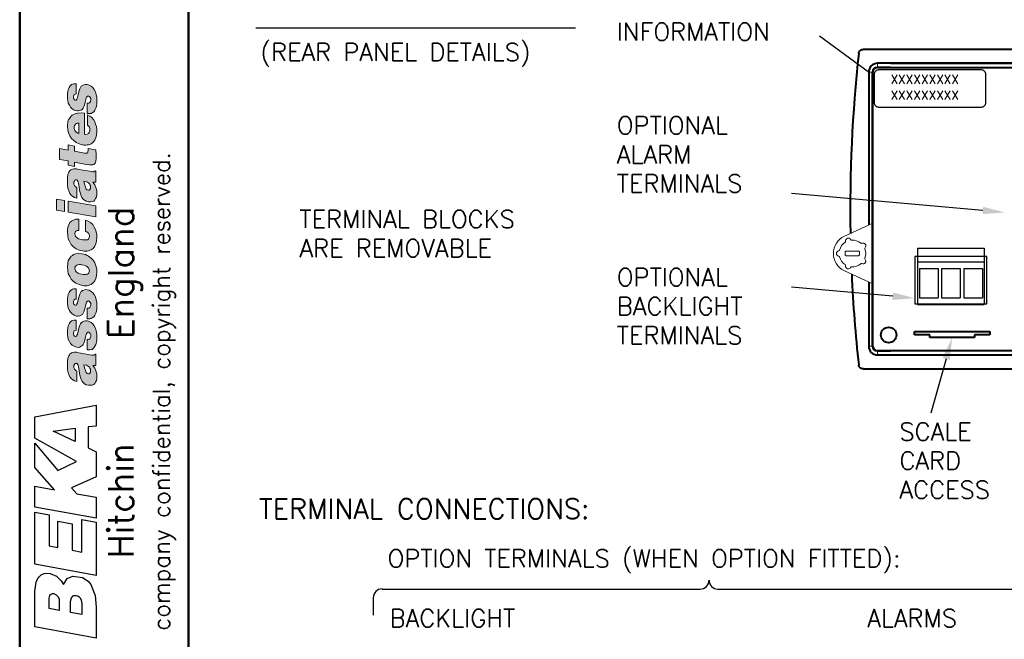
# Model space of a CAD drawing. Extents: x 0 to 196, y 0 to 279.
# Tile 2 of 4: x 6 to 117, y 108 to 178. Entities that reach past the tile are written whole.
import ezdxf
from ezdxf.enums import TextEntityAlignment as Align

# ---------------------------------------------------------------- set-up
doc = ezdxf.new("R2010")
doc.units = 0
doc.header["$LTSCALE"] = 0.5
doc.header["$MEASUREMENT"] = 0
doc.layers.get('DEFPOINTS').update_dxf_attribs({"color": 75})
doc.layers.add('Clamp', color=1, linetype='Continuous', lineweight=20)
for name, color, linetype in [('FORMAT', 7, 'Continuous'), ('LABEL', 1, 'Continuous'), ('TEXT', 5, 'Continuous')]:
    doc.layers.add(name, color=color, linetype=linetype)
doc.styles.add('ROMANS', font='romans', dxfattribs={"height": 2.5})

# ---------------------------------------------------------------- blocks, each defined once
blk = doc.blocks.new('FORMAT-FIXED')
at = {"layer": 'FORMAT'}
h = blk.add_hatch(color=256, dxfattribs=at)
h.paths.add_polyline_path([(15.08, 156.6), (11.97, 157.15), (11.97, 155.9), (15.08, 155.35)])
h.paths.add_polyline_path([(11.55, 157.21), (10.66, 157.36), (10.66, 156.11), (11.55, 155.96)])
h.paths.add_polyline_path([(14.08, 170.26), (13.9, 170.26), (13.71, 170.22), (13.56, 170.16), (13.44, 170.07), (13.35, 169.92), (13.29, 169.77), (13.16, 169.43), (13.01, 168.79), (12.95, 168.67), (12.92, 168.58), (12.86, 168.52), (12.77, 168.52), (12.68, 168.55), (12.61, 168.64), (12.55, 168.76), (12.55, 168.88), (12.58, 169.04), (12.65, 169.13), (12.74, 169.19), (12.86, 169.22), (12.86, 170.35), (12.71, 170.35), (12.58, 170.35), (12.46, 170.32), (12.34, 170.26), (12.19, 170.13), (12.07, 169.95), (11.97, 169.71), (11.91, 169.49), (11.88, 169.22), (11.88, 168.97), (11.88, 168.7), (11.91, 168.46), (11.97, 168.18), (12.1, 167.94), (12.22, 167.73), (12.4, 167.54), (12.65, 167.39), (12.77, 167.33), (12.92, 167.3), (13.1, 167.3), (13.29, 167.33), (13.44, 167.39), (13.56, 167.48), (13.65, 167.6), (13.71, 167.76), (13.83, 168.09), (13.9, 168.43), (13.99, 168.73), (14.02, 168.85), (14.08, 168.94), (14.14, 168.97), (14.23, 168.97), (14.29, 168.97), (14.35, 168.91), (14.44, 168.82), (14.5, 168.7), (14.5, 168.55), (14.47, 168.37), (14.41, 168.24), (14.35, 168.21), (14.29, 168.18), (14.2, 168.18), (14.11, 168.18), (14.11, 166.99), (14.26, 166.99), (14.41, 166.99), (14.54, 167.02), (14.66, 167.09), (14.84, 167.21), (14.96, 167.39), (15.08, 167.6), (15.14, 167.85), (15.18, 168.12), (15.18, 168.37), (15.18, 168.79), (15.11, 169.13), (15.02, 169.43), (14.87, 169.71), (14.72, 169.92), (14.54, 170.07), (14.32, 170.19)])
h.paths.add_polyline_path([(15.08, 162.91), (14.2, 163.06), (14.2, 162.88), (14.17, 162.67), (14.17, 162.6), (14.11, 162.57), (14.08, 162.54), (13.99, 162.54), (13.8, 162.54), (12.68, 162.76), (12.68, 163.34), (11.97, 163.49), (11.97, 162.88), (11, 163.06), (11, 161.81), (11.97, 161.66), (11.97, 161.2), (12.68, 161.05), (12.68, 161.51), (13.99, 161.26), (14.35, 161.23), (14.63, 161.23), (14.75, 161.23), (14.84, 161.26), (14.93, 161.32), (14.99, 161.42), (15.02, 161.51), (15.08, 161.63), (15.11, 161.93), (15.11, 162.36)])
h.paths.add_polyline_path([(15.18, 158), (15.18, 158.34), (15.08, 158.67), (14.96, 158.98), (14.75, 159.28), (15.08, 159.28), (15.08, 160.56), (15.02, 160.56), (14.93, 160.5), (14.84, 160.44), (14.75, 160.44), (14.63, 160.47), (13.16, 160.71), (12.89, 160.78), (12.65, 160.78), (12.43, 160.74), (12.34, 160.71), (12.25, 160.65), (12.16, 160.59), (12.1, 160.5), (12.04, 160.38), (11.97, 160.23), (11.88, 159.86), (11.88, 159.37), (11.88, 158.95), (11.94, 158.58), (12.04, 158.28), (12.16, 158), (12.31, 157.82), (12.49, 157.67), (12.68, 157.54), (12.92, 157.48), (12.92, 158.67), (12.83, 158.73), (12.77, 158.76), (12.68, 158.89), (12.61, 159.04), (12.61, 159.16), (12.61, 159.28), (12.68, 159.4), (12.71, 159.46), (12.74, 159.53), (12.8, 159.53), (12.89, 159.53), (12.98, 159.5), (13.04, 159.4), (13.1, 159.28), (13.13, 159.13), (13.19, 158.76), (13.25, 158.37), (13.35, 157.94), (13.41, 157.73), (13.5, 157.54), (13.65, 157.36), (13.8, 157.24), (13.99, 157.12), (14.23, 157.06), (14.47, 157.06), (14.66, 157.09), (14.84, 157.15), (14.96, 157.27), (15.05, 157.42), (15.14, 157.61), (15.18, 157.79)])
h.paths.add_polyline_path([(14.23, 158.37), (14.08, 158.4), (13.99, 158.49), (13.93, 158.61), (13.9, 158.73), (13.8, 159.04), (13.77, 159.22), (13.71, 159.4), (14.02, 159.31), (14.14, 159.28), (14.26, 159.19), (14.35, 159.1), (14.41, 158.98), (14.47, 158.86), (14.47, 158.7), (14.47, 158.55), (14.41, 158.43), (14.32, 158.37)], flags=16)
h.paths.add_polyline_path([(13.56, 152.76), (13.29, 152.85), (13.13, 152.88), (13.01, 152.97), (12.89, 153.06), (12.8, 153.16), (12.74, 153.31), (12.71, 153.46), (12.74, 153.64), (12.77, 153.7), (12.83, 153.76), (12.98, 153.83), (13.16, 153.83), (13.16, 155.11), (12.98, 155.11), (12.83, 155.11), (12.71, 155.08), (12.55, 155.01), (12.34, 154.89), (12.16, 154.71), (12.04, 154.47), (11.94, 154.22), (11.88, 153.92), (11.88, 153.61), (11.91, 153.25), (11.97, 152.88), (12.13, 152.55), (12.31, 152.24), (12.55, 152), (12.86, 151.78), (13.19, 151.63), (13.56, 151.54), (13.74, 151.51), (13.93, 151.51), (14.11, 151.51), (14.26, 151.54), (14.41, 151.6), (14.54, 151.66), (14.66, 151.72), (14.78, 151.81), (14.96, 152.06), (15.08, 152.33), (15.14, 152.67), (15.18, 153.03), (15.18, 153.34), (15.11, 153.67), (15.02, 153.95), (14.9, 154.22), (14.72, 154.5), (14.47, 154.71), (14.2, 154.86), (13.9, 154.98), (13.9, 153.73), (14.05, 153.67), (14.2, 153.55), (14.26, 153.46), (14.32, 153.4), (14.35, 153.28), (14.35, 153.19), (14.32, 153.06), (14.29, 152.94), (14.23, 152.85), (14.14, 152.79), (14.02, 152.76), (13.9, 152.76), (13.74, 152.76)])
h.paths.add_polyline_path([(13.5, 151.2), (13.16, 151.23), (12.83, 151.2), (12.68, 151.17), (12.55, 151.11), (12.43, 151.02), (12.31, 150.93), (12.22, 150.84), (12.13, 150.72), (11.97, 150.44), (11.91, 150.11), (11.88, 149.71), (11.91, 149.31), (11.97, 148.95), (12.13, 148.64), (12.31, 148.34), (12.55, 148.1), (12.83, 147.88), (13.19, 147.73), (13.56, 147.64), (13.77, 147.61), (13.96, 147.61), (14.11, 147.61), (14.26, 147.64), (14.41, 147.7), (14.54, 147.76), (14.66, 147.85), (14.78, 147.94), (14.96, 148.16), (15.08, 148.43), (15.14, 148.77), (15.18, 149.13), (15.18, 149.5), (15.08, 149.86), (14.96, 150.17), (14.78, 150.47), (14.54, 150.72), (14.26, 150.93), (14.08, 151.02), (13.9, 151.11), (13.71, 151.17)])
h.paths.add_polyline_path([(13.5, 148.89), (13.22, 148.95), (13.1, 149.01), (12.98, 149.1), (12.86, 149.19), (12.8, 149.28), (12.74, 149.44), (12.71, 149.59), (12.71, 149.68), (12.77, 149.77), (12.83, 149.86), (12.92, 149.92), (13.04, 149.95), (13.19, 149.99), (13.35, 149.99), (13.5, 149.95), (13.71, 149.92), (13.9, 149.86), (14.02, 149.8), (14.14, 149.71), (14.23, 149.62), (14.29, 149.5), (14.32, 149.41), (14.35, 149.28), (14.32, 149.16), (14.29, 149.07), (14.23, 148.98), (14.14, 148.92), (14.02, 148.89), (13.9, 148.86), (13.71, 148.86)], flags=16)
h.paths.add_polyline_path([(14.41, 165.16), (14.41, 165.04), (14.38, 164.95), (14.32, 164.86), (14.26, 164.77), (14.17, 164.71), (14.08, 164.68), (13.96, 164.65), (13.8, 164.68), (13.8, 167.05), (13.41, 167.09), (13.04, 167.05), (12.86, 167.02), (12.71, 166.96), (12.55, 166.9), (12.4, 166.81), (12.28, 166.69), (12.19, 166.57), (12.1, 166.44), (12.01, 166.29), (11.94, 166.14), (11.91, 165.96), (11.88, 165.74), (11.88, 165.53), (11.91, 165.16), (12.01, 164.83), (12.13, 164.49), (12.34, 164.19), (12.58, 163.95), (12.86, 163.73), (13.19, 163.58), (13.56, 163.46), (13.74, 163.43), (13.93, 163.43), (14.11, 163.46), (14.26, 163.49), (14.41, 163.52), (14.54, 163.58), (14.66, 163.67), (14.78, 163.76), (14.96, 164.01), (15.08, 164.28), (15.14, 164.62), (15.18, 164.95), (15.18, 165.23), (15.14, 165.53), (15.05, 165.8), (14.96, 166.05), (14.81, 166.32), (14.63, 166.54), (14.41, 166.72), (14.14, 166.87), (14.14, 165.68), (14.26, 165.59), (14.35, 165.47), (14.41, 165.32)])
h.paths.add_polyline_path([(12.65, 165.44), (12.65, 165.56), (12.68, 165.65), (12.74, 165.74), (12.8, 165.8), (12.89, 165.87), (12.98, 165.9), (13.07, 165.93), (13.16, 165.9), (13.16, 164.77), (13.04, 164.8), (12.95, 164.86), (12.86, 164.92), (12.77, 165.01), (12.71, 165.1), (12.68, 165.2), (12.65, 165.32)], flags=16)
h.paths.add_polyline_path([(14.08, 147.15), (13.9, 147.18), (13.71, 147.12), (13.56, 147.06), (13.44, 146.97), (13.35, 146.81), (13.29, 146.66), (13.16, 146.33), (13.01, 145.69), (12.95, 145.57), (12.92, 145.47), (12.86, 145.41), (12.77, 145.41), (12.68, 145.44), (12.61, 145.53), (12.55, 145.66), (12.55, 145.81), (12.58, 145.93), (12.65, 146.02), (12.74, 146.08), (12.86, 146.11), (12.86, 147.24), (12.71, 147.24), (12.58, 147.24), (12.46, 147.21), (12.34, 147.15), (12.19, 147.03), (12.07, 146.85), (11.97, 146.63), (11.91, 146.39), (11.88, 146.11), (11.88, 145.87), (11.88, 145.6), (11.91, 145.35), (11.97, 145.08), (12.1, 144.83), (12.22, 144.62), (12.4, 144.44), (12.65, 144.28), (12.77, 144.22), (12.92, 144.19), (13.1, 144.19), (13.29, 144.22), (13.44, 144.28), (13.56, 144.38), (13.65, 144.5), (13.71, 144.65), (13.83, 144.99), (13.9, 145.32), (13.99, 145.63), (14.02, 145.75), (14.08, 145.84), (14.14, 145.87), (14.23, 145.9), (14.29, 145.87), (14.35, 145.84), (14.44, 145.72), (14.5, 145.6), (14.5, 145.44), (14.47, 145.29), (14.41, 145.17), (14.35, 145.11), (14.29, 145.08), (14.2, 145.08), (14.11, 145.08), (14.11, 143.89), (14.26, 143.89), (14.41, 143.89), (14.54, 143.92), (14.66, 143.98), (14.84, 144.1), (14.96, 144.28), (15.08, 144.5), (15.14, 144.74), (15.18, 145.02), (15.18, 145.26), (15.18, 145.69), (15.11, 146.02), (15.02, 146.36), (14.87, 146.6), (14.72, 146.81), (14.54, 146.97), (14.32, 147.09)])
h.paths.add_polyline_path([(14.08, 143.64), (13.9, 143.64), (13.71, 143.61), (13.56, 143.55), (13.44, 143.43), (13.35, 143.31), (13.29, 143.16), (13.16, 142.82), (13.01, 142.15), (12.95, 142.03), (12.92, 141.94), (12.86, 141.91), (12.77, 141.88), (12.68, 141.94), (12.61, 142.03), (12.55, 142.12), (12.55, 142.27), (12.58, 142.43), (12.65, 142.52), (12.74, 142.58), (12.86, 142.61), (12.86, 143.74), (12.71, 143.74), (12.58, 143.71), (12.46, 143.68), (12.34, 143.64), (12.19, 143.49), (12.07, 143.31), (11.97, 143.1), (11.91, 142.85), (11.88, 142.61), (11.88, 142.33), (11.88, 142.09), (11.91, 141.85), (11.97, 141.57), (12.1, 141.33), (12.22, 141.11), (12.4, 140.9), (12.65, 140.78), (12.77, 140.72), (12.92, 140.69), (13.1, 140.66), (13.29, 140.69), (13.44, 140.78), (13.56, 140.87), (13.65, 140.99), (13.71, 141.15), (13.83, 141.48), (13.9, 141.82), (13.99, 142.12), (14.02, 142.24), (14.08, 142.3), (14.14, 142.36), (14.23, 142.36), (14.29, 142.36), (14.35, 142.3), (14.44, 142.21), (14.5, 142.06), (14.5, 141.94), (14.47, 141.76), (14.41, 141.63), (14.35, 141.6), (14.29, 141.57), (14.2, 141.54), (14.11, 141.57), (14.11, 140.38), (14.26, 140.38), (14.41, 140.38), (14.54, 140.41), (14.66, 140.44), (14.84, 140.6), (14.96, 140.78), (15.08, 140.99), (15.14, 141.24), (15.18, 141.48), (15.18, 141.76), (15.18, 142.15), (15.11, 142.52), (15.02, 142.82), (14.87, 143.1), (14.72, 143.31), (14.54, 143.46), (14.32, 143.58)])
h.paths.add_polyline_path([(15.18, 137.34), (15.18, 137.67), (15.08, 138.01), (14.96, 138.31), (14.75, 138.62), (15.08, 138.62), (15.08, 139.9), (15.02, 139.9), (14.93, 139.83), (14.84, 139.77), (14.75, 139.77), (14.63, 139.8), (13.16, 140.05), (12.89, 140.11), (12.65, 140.11), (12.43, 140.08), (12.34, 140.05), (12.25, 139.99), (12.16, 139.93), (12.1, 139.83), (12.04, 139.71), (11.97, 139.56), (11.88, 139.19), (11.88, 138.71), (11.88, 138.28), (11.94, 137.91), (12.04, 137.61), (12.16, 137.34), (12.31, 137.15), (12.49, 137), (12.68, 136.88), (12.92, 136.82), (12.92, 138.01), (12.83, 138.04), (12.77, 138.1), (12.68, 138.22), (12.61, 138.37), (12.61, 138.49), (12.61, 138.62), (12.68, 138.74), (12.71, 138.8), (12.74, 138.86), (12.8, 138.86), (12.89, 138.86), (12.98, 138.83), (13.04, 138.74), (13.1, 138.62), (13.13, 138.46), (13.19, 138.1), (13.25, 137.7), (13.35, 137.27), (13.41, 137.06), (13.5, 136.88), (13.65, 136.7), (13.8, 136.57), (13.99, 136.45), (14.23, 136.39), (14.47, 136.39), (14.66, 136.42), (14.84, 136.48), (14.96, 136.6), (15.05, 136.76), (15.14, 136.94), (15.18, 137.12)])
h.paths.add_polyline_path([(14.23, 137.67), (14.08, 137.73), (13.99, 137.82), (13.93, 137.91), (13.9, 138.07), (13.8, 138.37), (13.77, 138.55), (13.71, 138.71), (14.02, 138.65), (14.14, 138.58), (14.26, 138.52), (14.35, 138.43), (14.41, 138.31), (14.47, 138.19), (14.47, 138.04), (14.47, 137.88), (14.41, 137.76), (14.32, 137.7)], flags=16)
at = {"layer": 'FORMAT', "color": 1, "lineweight": 50}
for p, q in [((6.5, 272.24), (6.5, 6.5)), ((25.5, 272.24), (25.5, 6.5))]:
    blk.add_line(p, q, dxfattribs=at)
at = {"layer": 'FORMAT', "color": 7, "lineweight": 0, "ltscale": 0.5, "flags": 128}
for points in [[(12.77, 168.52), (12.77, 168.52), (12.86, 168.52), (12.92, 168.58), (12.95, 168.67), (13.01, 168.79), (13.16, 169.43), (13.29, 169.77), (13.35, 169.92), (13.44, 170.07), (13.56, 170.16), (13.71, 170.22), (13.9, 170.26), (14.08, 170.26), (14.08, 170.26), (14.32, 170.19), (14.54, 170.07), (14.72, 169.92), (14.87, 169.71), (15.02, 169.43), (15.11, 169.13), (15.18, 168.79), (15.18, 168.37), (15.18, 168.37), (15.18, 168.12), (15.14, 167.85), (15.08, 167.6), (14.96, 167.39), (14.84, 167.21), (14.66, 167.09), (14.54, 167.02), (14.41, 166.99), (14.26, 166.99), (14.11, 166.99), (14.11, 168.18), (14.11, 168.18), (14.2, 168.18), (14.29, 168.18), (14.35, 168.21), (14.41, 168.24), (14.41, 168.24), (14.47, 168.37), (14.5, 168.55), (14.5, 168.55), (14.5, 168.7), (14.44, 168.82), (14.35, 168.91), (14.29, 168.97), (14.23, 168.97), (14.23, 168.97), (14.14, 168.97), (14.08, 168.94), (14.02, 168.85), (13.99, 168.73), (13.9, 168.43), (13.83, 168.09), (13.71, 167.76), (13.65, 167.6), (13.56, 167.48), (13.44, 167.39), (13.29, 167.33), (13.1, 167.3), (12.92, 167.3), (12.92, 167.3), (12.77, 167.33), (12.65, 167.39), (12.4, 167.54), (12.22, 167.73), (12.1, 167.94), (11.97, 168.18), (11.91, 168.46), (11.88, 168.7), (11.88, 168.97), (11.88, 169.22), (11.91, 169.49), (11.97, 169.71), (12.07, 169.95), (12.19, 170.13), (12.34, 170.26), (12.46, 170.32), (12.58, 170.35), (12.71, 170.35), (12.86, 170.35), (12.86, 169.22), (12.86, 169.22), (12.74, 169.19), (12.65, 169.13), (12.58, 169.04), (12.55, 168.88), (12.55, 168.76), (12.61, 168.64), (12.68, 168.55)], [(15.18, 164.95), (15.18, 164.95), (15.18, 165.23), (15.14, 165.53), (15.05, 165.8), (14.96, 166.05), (14.81, 166.32), (14.63, 166.54), (14.41, 166.72), (14.14, 166.87), (14.14, 165.68), (14.14, 165.68), (14.26, 165.59), (14.35, 165.47), (14.41, 165.32), (14.41, 165.16), (14.41, 165.16), (14.41, 165.04), (14.38, 164.95), (14.32, 164.86), (14.26, 164.77), (14.17, 164.71), (14.08, 164.68), (13.96, 164.65), (13.8, 164.68), (13.8, 167.05), (13.8, 167.05), (13.41, 167.09), (13.04, 167.05), (12.86, 167.02), (12.71, 166.96), (12.55, 166.9), (12.4, 166.81), (12.28, 166.69), (12.19, 166.57), (12.1, 166.44), (12.01, 166.29), (11.94, 166.14), (11.91, 165.96), (11.88, 165.74), (11.88, 165.53), (11.88, 165.53), (11.91, 165.16), (12.01, 164.83), (12.13, 164.49), (12.34, 164.19), (12.58, 163.95), (12.86, 163.73), (13.19, 163.58), (13.56, 163.46), (13.74, 163.43), (13.93, 163.43), (14.11, 163.46), (14.26, 163.49), (14.41, 163.52), (14.54, 163.58), (14.66, 163.67), (14.78, 163.76), (14.96, 164.01), (15.08, 164.28), (15.14, 164.62)], [(12.98, 165.9), (13.07, 165.93), (13.16, 165.9), (13.16, 164.77), (13.16, 164.77), (13.04, 164.8), (12.95, 164.86), (12.86, 164.92), (12.77, 165.01), (12.71, 165.1), (12.68, 165.2), (12.65, 165.32), (12.65, 165.44), (12.65, 165.44), (12.65, 165.56), (12.68, 165.65), (12.74, 165.74), (12.8, 165.8), (12.89, 165.87)], [(14.17, 162.67), (14.2, 162.88), (14.2, 163.06), (15.08, 162.91), (15.08, 162.91), (15.11, 162.36), (15.11, 161.93), (15.08, 161.63), (15.02, 161.51), (14.99, 161.42), (14.93, 161.32), (14.84, 161.26), (14.75, 161.23), (14.63, 161.23), (14.35, 161.23), (13.99, 161.26), (12.68, 161.51), (12.68, 161.05), (11.97, 161.2), (11.97, 161.66), (11, 161.81), (11, 163.06), (11.97, 162.88), (11.97, 163.49), (12.68, 163.34), (12.68, 162.76), (13.8, 162.54), (13.8, 162.54), (13.99, 162.54), (14.08, 162.54), (14.11, 162.57), (14.17, 162.6)], [(12.98, 159.5), (13.04, 159.4), (13.1, 159.28), (13.13, 159.13), (13.19, 158.76), (13.25, 158.37), (13.35, 157.94), (13.41, 157.73), (13.5, 157.54), (13.65, 157.36), (13.8, 157.24), (13.99, 157.12), (14.23, 157.06), (14.23, 157.06), (14.47, 157.06), (14.66, 157.09), (14.84, 157.15), (14.96, 157.27), (15.05, 157.42), (15.14, 157.61), (15.18, 157.79), (15.18, 158), (15.18, 158), (15.18, 158.34), (15.08, 158.67), (14.96, 158.98), (14.75, 159.28), (15.08, 159.28), (15.08, 160.56), (15.02, 160.56), (15.02, 160.56), (14.93, 160.5), (14.84, 160.44), (14.75, 160.44), (14.63, 160.47), (13.16, 160.71), (13.16, 160.71), (12.89, 160.78), (12.65, 160.78), (12.43, 160.74), (12.34, 160.71), (12.25, 160.65), (12.16, 160.59), (12.1, 160.5), (12.04, 160.38), (11.97, 160.23), (11.88, 159.86), (11.88, 159.37), (11.88, 159.37), (11.88, 158.95), (11.94, 158.58), (12.04, 158.28), (12.16, 158), (12.31, 157.82), (12.49, 157.67), (12.68, 157.54), (12.92, 157.48), (12.92, 158.67), (12.83, 158.73), (12.77, 158.76), (12.68, 158.89), (12.61, 159.04), (12.61, 159.16), (12.61, 159.28), (12.68, 159.4), (12.71, 159.46), (12.74, 159.53), (12.8, 159.53), (12.89, 159.53)], [(14.35, 159.1), (14.41, 158.98), (14.47, 158.86), (14.47, 158.7), (14.47, 158.7), (14.47, 158.7), (14.47, 158.7), (14.47, 158.55), (14.41, 158.43), (14.32, 158.37), (14.23, 158.37), (14.23, 158.37), (14.08, 158.4), (13.99, 158.49), (13.93, 158.61), (13.9, 158.73), (13.8, 159.04), (13.77, 159.22), (13.71, 159.4), (14.02, 159.31), (14.14, 159.28), (14.26, 159.19)], [(11.55, 157.21), (10.66, 157.36), (10.66, 156.11), (11.55, 155.96)], [(15.08, 156.6), (11.97, 157.15), (11.97, 155.9), (15.08, 155.35)], [(13.13, 152.88), (13.29, 152.85), (13.56, 152.76), (13.56, 152.76), (13.74, 152.76), (13.9, 152.76), (14.02, 152.76), (14.14, 152.79), (14.23, 152.85), (14.29, 152.94), (14.32, 153.06), (14.35, 153.19), (14.35, 153.19), (14.35, 153.28), (14.32, 153.4), (14.26, 153.46), (14.2, 153.55), (14.05, 153.67), (13.9, 153.73), (13.9, 154.98), (13.9, 154.98), (14.2, 154.86), (14.47, 154.71), (14.72, 154.5), (14.9, 154.22), (15.02, 153.95), (15.11, 153.67), (15.18, 153.34), (15.18, 153.03), (15.18, 153.03), (15.14, 152.67), (15.08, 152.33), (14.96, 152.06), (14.78, 151.81), (14.66, 151.72), (14.54, 151.66), (14.41, 151.6), (14.26, 151.54), (14.11, 151.51), (13.93, 151.51), (13.74, 151.51), (13.56, 151.54), (13.56, 151.54), (13.19, 151.63), (12.86, 151.78), (12.55, 152), (12.31, 152.24), (12.13, 152.55), (11.97, 152.88), (11.91, 153.25), (11.88, 153.61), (11.88, 153.61), (11.88, 153.92), (11.94, 154.22), (12.04, 154.47), (12.16, 154.71), (12.34, 154.89), (12.55, 155.01), (12.71, 155.08), (12.83, 155.11), (12.98, 155.11), (13.16, 155.11), (13.16, 153.83), (13.16, 153.83), (12.98, 153.83), (12.83, 153.76), (12.77, 153.7), (12.74, 153.64), (12.71, 153.46), (12.74, 153.31), (12.8, 153.16), (12.89, 153.06), (13.01, 152.97)], [(15.08, 148.43), (15.14, 148.77), (15.18, 149.13), (15.18, 149.13), (15.18, 149.5), (15.08, 149.86), (14.96, 150.17), (14.78, 150.47), (14.54, 150.72), (14.26, 150.93), (14.08, 151.02), (13.9, 151.11), (13.71, 151.17), (13.5, 151.2), (13.5, 151.2), (13.16, 151.23), (12.83, 151.2), (12.68, 151.17), (12.55, 151.11), (12.43, 151.02), (12.31, 150.93), (12.22, 150.84), (12.13, 150.72), (11.97, 150.44), (11.91, 150.11), (11.88, 149.71), (11.88, 149.71), (11.91, 149.31), (11.97, 148.95), (12.13, 148.64), (12.31, 148.34), (12.55, 148.1), (12.83, 147.88), (13.19, 147.73), (13.56, 147.64), (13.56, 147.64), (13.56, 147.64), (13.77, 147.61), (13.96, 147.61), (14.11, 147.61), (14.26, 147.64), (14.41, 147.7), (14.54, 147.76), (14.66, 147.85), (14.78, 147.94), (14.96, 148.16)], [(14.23, 149.62), (14.29, 149.5), (14.32, 149.41), (14.35, 149.28), (14.35, 149.28), (14.32, 149.16), (14.29, 149.07), (14.23, 148.98), (14.14, 148.92), (14.02, 148.89), (13.9, 148.86), (13.71, 148.86), (13.5, 148.89), (13.5, 148.89), (13.22, 148.95), (13.1, 149.01), (12.98, 149.1), (12.86, 149.19), (12.8, 149.28), (12.74, 149.44), (12.71, 149.59), (12.71, 149.59), (12.71, 149.59), (12.71, 149.68), (12.77, 149.77), (12.83, 149.86), (12.92, 149.92), (13.04, 149.95), (13.19, 149.99), (13.35, 149.99), (13.5, 149.95), (13.71, 149.92), (13.9, 149.86), (14.02, 149.8), (14.14, 149.71)], [(13.29, 146.66), (13.35, 146.81), (13.44, 146.97), (13.56, 147.06), (13.71, 147.12), (13.9, 147.18), (14.08, 147.15), (14.08, 147.15), (14.32, 147.09), (14.54, 146.97), (14.72, 146.81), (14.87, 146.6), (15.02, 146.36), (15.11, 146.02), (15.18, 145.69), (15.18, 145.26), (15.18, 145.26), (15.18, 145.02), (15.14, 144.74), (15.08, 144.5), (14.96, 144.28), (14.84, 144.1), (14.66, 143.98), (14.54, 143.92), (14.41, 143.89), (14.26, 143.89), (14.11, 143.89), (14.11, 145.08), (14.11, 145.08), (14.2, 145.08), (14.29, 145.08), (14.35, 145.11), (14.41, 145.17), (14.41, 145.17), (14.47, 145.29), (14.5, 145.44), (14.5, 145.44), (14.5, 145.6), (14.44, 145.72), (14.35, 145.84), (14.29, 145.87), (14.23, 145.9), (14.23, 145.9), (14.14, 145.87), (14.08, 145.84), (14.02, 145.75), (13.99, 145.63), (13.9, 145.32), (13.83, 144.99), (13.71, 144.65), (13.65, 144.5), (13.56, 144.38), (13.44, 144.28), (13.29, 144.22), (13.1, 144.19), (12.92, 144.19), (12.92, 144.19), (12.77, 144.22), (12.65, 144.28), (12.4, 144.44), (12.22, 144.62), (12.1, 144.83), (11.97, 145.08), (11.91, 145.35), (11.88, 145.6), (11.88, 145.87), (11.88, 145.87), (11.88, 146.11), (11.91, 146.39), (11.97, 146.63), (12.07, 146.85), (12.19, 147.03), (12.34, 147.15), (12.46, 147.21), (12.58, 147.24), (12.71, 147.24), (12.86, 147.24), (12.86, 146.11), (12.86, 146.11), (12.74, 146.08), (12.65, 146.02), (12.58, 145.93), (12.55, 145.81), (12.55, 145.66), (12.61, 145.53), (12.68, 145.44), (12.77, 145.41), (12.86, 145.41), (12.92, 145.47), (12.95, 145.57), (13.01, 145.69), (13.16, 146.33)], [(12.92, 141.94), (12.95, 142.03), (13.01, 142.15), (13.16, 142.82), (13.29, 143.16), (13.35, 143.31), (13.44, 143.43), (13.56, 143.55), (13.71, 143.61), (13.9, 143.64), (14.08, 143.64), (14.08, 143.64), (14.32, 143.58), (14.54, 143.46), (14.72, 143.31), (14.87, 143.1), (15.02, 142.82), (15.11, 142.52), (15.18, 142.15), (15.18, 141.76), (15.18, 141.76), (15.18, 141.48), (15.14, 141.24), (15.08, 140.99), (14.96, 140.78), (14.84, 140.6), (14.66, 140.44), (14.54, 140.41), (14.41, 140.38), (14.26, 140.38), (14.11, 140.38), (14.11, 141.57), (14.11, 141.57), (14.2, 141.54), (14.29, 141.57), (14.35, 141.6), (14.41, 141.63), (14.41, 141.63), (14.47, 141.76), (14.5, 141.94), (14.5, 141.94), (14.5, 142.06), (14.44, 142.21), (14.35, 142.3), (14.29, 142.36), (14.23, 142.36), (14.23, 142.36), (14.14, 142.36), (14.08, 142.3), (14.02, 142.24), (13.99, 142.12), (13.9, 141.82), (13.83, 141.48), (13.71, 141.15), (13.65, 140.99), (13.56, 140.87), (13.44, 140.78), (13.29, 140.69), (13.1, 140.66), (12.92, 140.69), (12.92, 140.69), (12.77, 140.72), (12.65, 140.78), (12.4, 140.9), (12.22, 141.11), (12.1, 141.33), (11.97, 141.57), (11.91, 141.85), (11.88, 142.09), (11.88, 142.33), (11.88, 142.33), (11.88, 142.61), (11.91, 142.85), (11.97, 143.1), (12.07, 143.31), (12.19, 143.49), (12.34, 143.64), (12.46, 143.68), (12.58, 143.71), (12.71, 143.74), (12.86, 143.74), (12.86, 142.61), (12.86, 142.61), (12.74, 142.58), (12.65, 142.52), (12.58, 142.43), (12.55, 142.27), (12.55, 142.12), (12.61, 142.03), (12.68, 141.94), (12.77, 141.88), (12.86, 141.91)], [(13.1, 138.62), (13.13, 138.46), (13.19, 138.1), (13.25, 137.7), (13.35, 137.27), (13.41, 137.06), (13.5, 136.88), (13.65, 136.7), (13.8, 136.57), (13.99, 136.45), (14.23, 136.39), (14.23, 136.39), (14.47, 136.39), (14.66, 136.42), (14.84, 136.48), (14.96, 136.6), (15.05, 136.76), (15.14, 136.94), (15.18, 137.12), (15.18, 137.34), (15.18, 137.34), (15.18, 137.67), (15.08, 138.01), (14.96, 138.31), (14.75, 138.62), (15.08, 138.62), (15.08, 139.9), (15.02, 139.9), (15.02, 139.9), (14.93, 139.83), (14.84, 139.77), (14.75, 139.77), (14.63, 139.8), (13.16, 140.05), (13.16, 140.05), (12.89, 140.11), (12.65, 140.11), (12.43, 140.08), (12.34, 140.05), (12.25, 139.99), (12.16, 139.93), (12.1, 139.83), (12.04, 139.71), (11.97, 139.56), (11.88, 139.19), (11.88, 138.71), (11.88, 138.71), (11.88, 138.28), (11.94, 137.91), (12.04, 137.61), (12.16, 137.34), (12.31, 137.15), (12.49, 137), (12.68, 136.88), (12.92, 136.82), (12.92, 138.01), (12.83, 138.04), (12.77, 138.1), (12.68, 138.22), (12.61, 138.37), (12.61, 138.49), (12.61, 138.62), (12.68, 138.74), (12.71, 138.8), (12.74, 138.86), (12.8, 138.86), (12.89, 138.86), (12.98, 138.83), (13.04, 138.74)], [(14.14, 138.58), (14.26, 138.52), (14.35, 138.43), (14.41, 138.31), (14.47, 138.19), (14.47, 138.04), (14.47, 138.04), (14.47, 138.04), (14.47, 138.04), (14.47, 137.88), (14.41, 137.76), (14.32, 137.7), (14.23, 137.67), (14.23, 137.67), (14.08, 137.73), (13.99, 137.82), (13.93, 137.91), (13.9, 138.07), (13.8, 138.37), (13.77, 138.55), (13.71, 138.71), (14.02, 138.65)]]:
    blk.add_lwpolyline(points, close=True, dxfattribs=at)
at = {"layer": 'FORMAT', "color": 7, "linetype": 'Continuous', "flags": 128}
for points in [[(15.1, 121.41), (8.2, 122.68), (8.2, 125.04), (10.42, 124.63), (8.2, 127.12), (8.2, 129.87), (10.79, 126.78), (12.88, 127.82), (8.2, 130.43), (8.2, 132.85), (15.1, 134.16), (15.1, 131.8), (14.2, 131.7), (14.2, 129.34), (15.1, 128.9), (15.1, 126.07), (12.35, 124.85), (12.93, 124.17), (15.1, 123.78)], [(10.28, 131.24), (10.28, 131.24), (12.76, 131.56), (12.76, 130.07)], [(15.1, 114.97), (8.2, 116.24), (8.2, 122.09), (9.81, 121.8), (9.81, 118.29), (10.79, 118.12), (10.79, 121.09), (12.42, 120.78), (12.42, 117.83), (13.49, 117.61), (13.49, 121.27), (15.1, 120.97)], [(8.2, 113.19), (8.37, 114.22), (8.54, 114.61), (8.66, 114.78), (8.91, 115.05), (9.25, 115.19), (9.47, 115.22), (9.93, 115.19), (10.64, 114.9), (11.18, 114.36), (11.44, 113.97), (11.83, 114.63), (12.49, 114.9), (13.57, 114.73), (14.2, 114.34), (14.52, 113.95), (15, 112.71), (15.1, 111.41), (15.1, 107.9), (8.2, 109.17)], [(10.96, 111.02), (9.81, 111.24), (9.81, 112.41), (9.88, 112.71), (9.96, 112.83), (10.18, 112.93), (10.35, 112.93), (10.62, 112.8), (10.81, 112.61), (10.93, 112.34), (10.96, 112.17)], [(13.49, 110.56), (12.22, 110.78), (12.22, 112.05), (12.32, 112.46), (12.52, 112.68), (12.59, 112.73), (12.86, 112.73), (13.03, 112.68), (13.18, 112.58), (13.3, 112.46), (13.44, 112.17), (13.49, 111.8)]]:
    blk.add_lwpolyline(points, close=True, dxfattribs=at)
at = {"layer": 'FORMAT', "color": 7, "linetype": 'Continuous', "style": 'ROMANS'}
for s, height, p in [('company confidential, copyright reserved.', 1.9, (23.4, 108.75)), ('Hitchin     England', 2.85, (19.31, 116.92))]:
    blk.add_text(s, height=height, rotation=90, dxfattribs=at).set_placement(p)
blk = doc.blocks.new('clamp-ee0.5r')
blk.add_lwpolyline([(5.5, -0.9), (2.31, -2.39, 0.63707), (2.31, -6.27), (5.5, -7.76)], format="xyb")
blk.add_lwpolyline([(2.4, -4.45), (2.4, -4.2, -0.414214), (2.52, -4.08), (3.9, -4.08, -0.414214), (4.02, -4.2), (4.02, -4.45, -0.414214), (3.9, -4.58), (2.52, -4.58, -0.414214), (2.4, -4.45)], format="xyb", close=True)
for centre, radius, start, end in [((3.21, -4.33), 1.5, 122.9494, 165.0506), ((2.33, -2.97), 0.125, 302.9494, 8.5199), ((2.75, -2.9), 0.3, 27.4801, 188.5199), ((3.12, -2.71), 0.125, 207.4801, 273.0506), ((3.21, -4.33), 1.5, 50.9494, 93.0506), ((4.23, -3.07), 0.125, 230.9494, 296.5199), ((4.42, -3.45), 0.3, 315.4801, 116.5199), ((1.71, -4.33), 0.3, 99.4801, 260.5199), ((1.64, -3.91), 0.125, 279.4801, 345.0506), ((4.73, -3.75), 0.125, 135.4801, 201.0506), ((3.21, -4.33), 1.5, 338.9494, 21.0506), ((1.64, -4.75), 0.125, 14.9494, 80.5199), ((3.21, -4.33), 1.5, 194.9494, 237.0506), ((3.21, -4.33), 1.5, 266.9494, 309.0506), ((4.23, -5.59), 0.125, 63.4801, 129.0506), ((4.42, -5.21), 0.3, 243.4801, 44.5199), ((4.73, -4.91), 0.125, 158.9494, 224.5199), ((2.33, -5.69), 0.125, 351.4801, 57.0506), ((2.75, -5.76), 0.3, 171.4801, 332.5199), ((3.12, -5.95), 0.125, 86.9494, 152.5199)]:
    blk.add_arc(centre, radius, start, end)

msp = doc.modelspace()

# ---------------------------------------------------------------- linework, layer by layer
at = {"color": 7, "linetype": 'Continuous', "lineweight": 40}
for p, q in [((101.58, 174.24), (123.56, 174.24)), ((103.09, 172.2), (168.96, 172.2)), ((122.83, 172.66), (103.11, 172.66)), ((104.56, 172.2), (103.11, 172.2)), ((120.16, 172.65), (104.96, 172.65)), ((102.11, 171.66), (102.11, 154.45)), ((102.54, 140.81), (102.54, 171.66)), ((102.11, 148.01), (102.11, 140.81)), ((107.26, 142.46), (115.76, 142.46)), ((107.26, 142.06), (107.26, 142.46)), ((109.01, 142.06), (107.26, 142.06)), ((109.01, 141.76), (109.01, 142.06)), ((115.76, 142.06), (114.01, 142.06)), ((114.01, 142.06), (114.01, 141.76)), ((115.76, 142.46), (115.76, 142.06)), ((114.01, 141.76), (109.01, 141.76)), ((168.96, 140.26), (103.09, 140.26)), ((103.11, 140.26), (104.59, 140.26)), ((103.11, 139.81), (142.83, 139.81)), ((143.56, 138.22), (101.58, 138.22))]:
    msp.add_line(p, q, dxfattribs=at)
at = {"color": 7, "linetype": 'Continuous', "lineweight": 0}
for p, q in [((103.11, 172.2), (103.11, 172.66)), ((102.56, 171.66), (102.11, 171.66)), ((102.56, 140.81), (102.11, 140.81)), ((103.11, 140.26), (103.11, 139.81))]:
    msp.add_line(p, q, dxfattribs=at)
for p, q in [((104.56, 172.2), (167.49, 172.2)), ((102.56, 171.66), (102.56, 140.81)), ((104.59, 140.26), (167.53, 140.26)), ((47.31, 113.44), (83.13, 113.44)), ((85.13, 113.44), (120.95, 113.44)), ((46.31, 112.45), (46.31, 110.49))]:
    msp.add_line(p, q)
at = {"color": 7, "linetype": 'Continuous', "lineweight": 40}
msp.add_circle((104.36, 142.06), 0.876, dxfattribs=at)
for centre, radius, start, end in [((262.55, 156.23), 162.52, 173.7883, 180.9653), ((103.11, 171.66), 1, 90, 180), ((103.09, 171.66), 0.546, 90, 180), ((103.11, 171.66), 0.546, 90, 180), ((262.55, 156.23), 162.52, 182.5846, 186.2117), ((103.11, 140.81), 1, 180, 270), ((103.09, 140.81), 0.546, 180, 270), ((103.11, 140.81), 0.546, 180, 270)]:
    msp.add_arc(centre, radius, start, end, dxfattribs=at)
for centre, start, end in [((83.13, 114.44), 270, 0), ((85.13, 114.44), 180, 270), ((47.31, 112.45), 90, 180)]:
    msp.add_arc(centre, 1, start, end)
msp.add_ellipse((104.96, 172.65), major_axis=(0.4, 0), ratio=0.017455, start_param=1.570796, end_param=3.141593, dxfattribs=at)
for points, knots in [([(100.99, 173.82), (100.99, 173.89), (101.02, 173.95), (101.1, 174.06), (101.15, 174.11), (101.23, 174.16), (101.26, 174.17), (101.32, 174.2), (101.35, 174.21), (101.42, 174.23), (101.45, 174.23), (101.51, 174.24), (101.55, 174.24), (101.58, 174.24)], [0, 0, 0, 0, 0.25, 0.25, 0.5, 0.5, 0.625, 0.625, 0.75, 0.75, 0.875, 0.875, 1, 1, 1, 1]), ([(101.58, 138.22), (101.51, 138.22), (101.45, 138.23), (101.35, 138.25), (101.32, 138.27), (101.27, 138.28), (101.26, 138.29), (101.23, 138.31), (101.22, 138.32), (101.19, 138.33), (101.17, 138.34), (101.15, 138.36), (101.14, 138.37), (101.1, 138.41), (101.08, 138.43), (101.02, 138.52), (100.99, 138.58), (100.99, 138.65)], [0, 0, 0, 0, 0.25, 0.25, 0.375, 0.375, 0.4375, 0.4375, 0.5, 0.5, 0.5625, 0.5625, 0.625, 0.625, 0.75, 0.75, 1, 1, 1, 1])]:
    msp.add_open_spline(points, degree=3, knots=knots, dxfattribs=at)
at = {"layer": 'DEFPOINTS'}
msp.add_lwpolyline([(107.3, 145.58), (115.41, 145.58), (115.41, 150.91), (107.3, 150.91)], close=True, dxfattribs=at)
at = {"layer": 'FORMAT'}
msp.add_point((100.05, 156.23), dxfattribs=at)
at = {"layer": 'LABEL'}
msp.add_lwpolyline([(103.27, 167.7, -0.414214), (102.77, 168.2), (102.77, 171.45, -0.414214), (103.27, 171.95), (114.77, 171.95, -0.414214), (115.27, 171.45), (115.27, 168.2, -0.414214), (114.77, 167.7)], format="xyb", close=True, dxfattribs=at)
at = {"layer": 'TEXT'}
for p, q in [((33.09, 176.67), (69.08, 176.67)), ((102.21, 171.6), (96.56, 175.7)), ((114.97, 156.08), (93.41, 157.98)), ((107.62, 151.83), (115.12, 151.83)), ((107.62, 151.83), (107.62, 145.48)), ((115.12, 151.83), (115.12, 145.48)), ((107.62, 150.28), (115.12, 150.28)), ((107.82, 149.53), (109.92, 149.53)), ((107.82, 149.53), (107.82, 146.23)), ((109.92, 149.53), (109.92, 146.23)), ((110.32, 149.53), (110.32, 146.23)), ((110.32, 149.53), (112.42, 149.53)), ((112.42, 149.53), (112.42, 146.23)), ((112.82, 149.53), (112.82, 146.23)), ((112.82, 149.53), (114.92, 149.53)), ((114.92, 149.53), (114.92, 146.23)), ((104.81, 146.42), (93.41, 147.43)), ((107.62, 145.48), (115.12, 145.48)), ((107.82, 146.23), (109.92, 146.23)), ((110.32, 146.23), (112.42, 146.23)), ((112.82, 146.23), (114.92, 146.23)), ((110.83, 139.36), (109.11, 133.25))]:
    msp.add_line(p, q, dxfattribs=at)
for points in [[(115.01, 156.5), (114.93, 155.67), (117.46, 155.86)], [(104.85, 146.84), (104.78, 146.01), (107.3, 146.2)], [(111.23, 139.24), (110.43, 139.47), (111.51, 141.76)]]:
    msp.add_solid(points, dxfattribs=at)

# ---------------------------------------------------------------- block references
at = {"layer": 'Clamp'}
msp.add_blockref('clamp-ee0.5r', (97.06, 155.57), dxfattribs=at)
at = {"layer": 'FORMAT'}
msp.add_blockref('FORMAT-FIXED', (0, 0), dxfattribs=at)

# ---------------------------------------------------------------- texts
at = {"layer": 'TEXT', "style": 'ROMANS'}
for s, p in [('INFORMATION', (73.75, 176.22)), ('OPTIONAL', (73.75, 165.67)), ('ALARM', (73.75, 162.39)), ('TERMINALS', (73.75, 159.12)), ('TERMINAL BLOCKS', (38.01, 155.11)), ('ARE REMOVABLE', (38.01, 151.84)), ('OPTIONAL', (73.75, 148.57)), ('BACKLIGHT ', (73.75, 145.3)), ('TERMINALS', (73.75, 142.02)), ('SCALE ', (105.57, 131.17)), ('CARD', (105.57, 127.9)), ('ACCESS', (105.57, 124.63))]:
    msp.add_text(s, height=2, dxfattribs=at).set_placement(p, align=Align.MIDDLE_LEFT)
for s, height, p in [('(REAR PANEL DETAILS)', 2, (33.61, 172.93)), ('TERMINAL CONNECTIONS:', 2.25, (33.45, 121.35)), ('OPTION TERMINALS (WHEN OPTION FITTED):', 2, (47.93, 115.89)), ('BACKLIGHT', 2, (48.16, 109.16)), ('ALARMS', 2, (101.95, 109.16))]:
    msp.add_text(s, height=height, dxfattribs=at).set_placement(p)
at = {"layer": 'TEXT', "char_height": 1, "width": 20.7526, "attachment_point": 7, "style": 'ROMANS'}
for insert in [(104.57, 170.36), (104.57, 168.57)]:
    msp.add_mtext('XXXXXXXXX', dxfattribs=dict(at, insert=insert))

doc.saveas('drawing.dxf')
